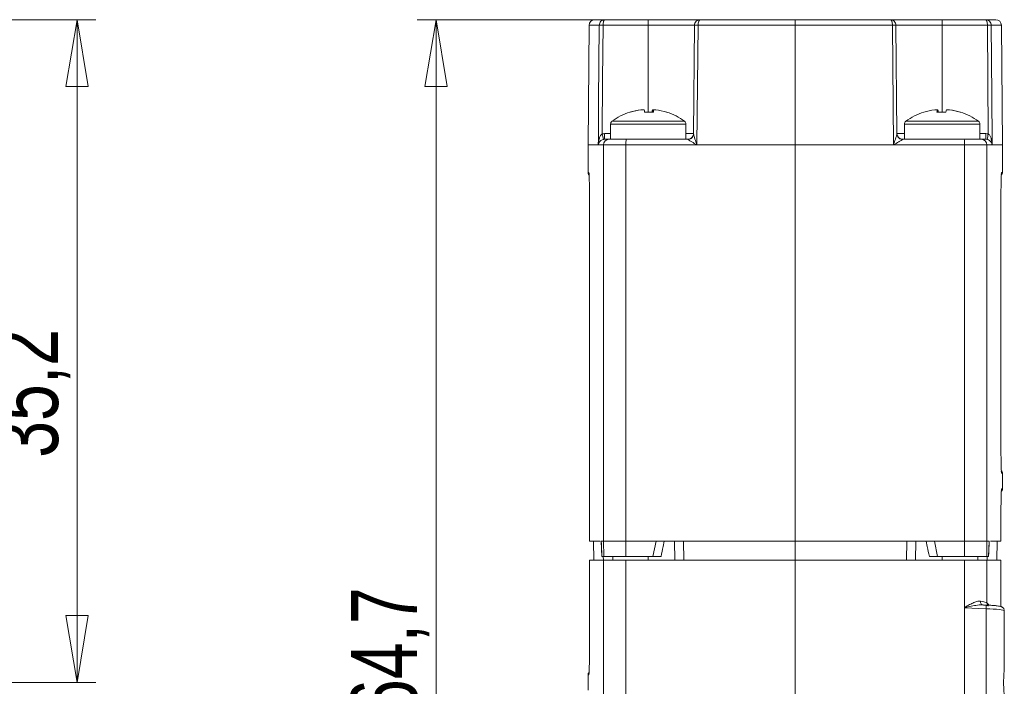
# Model space of a CAD drawing. Header units: millimetres. Extents: x 5 to 415, y 5 to 292.
# Tile 41 of 57: x 114 to 167, y 218 to 253. Entities that reach past the tile are written whole.
import ezdxf

# ---------------------------------------------------------------- set-up
doc = ezdxf.new("R2010")
doc.units = ezdxf.units.MM
doc.styles.add('SLDTEXTSTYLE1', font='TXT', dxfattribs={"width": 0.75})
doc.dimstyles.new('SLDDIMSTYLE3', dxfattribs={"dimtxt": 3.5, "dimasz": 3.556, "dimexe": 0, "dimexo": 0.0625, "dimgap": 0.875, "dimtad": 1, "dimdec": 1, "dimrnd": 1e-09, "dimzin": 12, "dimdsep": 46, "dimtxsty": 'SLDTEXTSTYLE1', "dimblk1": 'CLOSED', "dimblk2": 'CLOSED', "dimsah": 1, "dimcen": 0.09, "dimadec": 0, "dimazin": 3, "dimtfac": 1, "dimtdec": 1, "dimtofl": 0, "dimtmove": 0, "dimatfit": 3, "dimldrblk": 'CLOSED', "dimfxl": 1, "dimfrac": 2, "dimtolj": 1, "dimtzin": 12, "dimarcsym": 0})

# ---------------------------------------------------------------- blocks, each defined once
blk = doc.blocks.new('_CLOSED')
at = {"color": 0, "linetype": 'ByBlock', "lineweight": -2}
for p, q in [((-1, 0.166667), (0, 0)), ((-1, 0.166667), (-1, -0.166667)), ((0, 0), (-1, -0.166667)), ((0, 0), (-1, 0))]:
    blk.add_line(p, q, dxfattribs=at)
blk = doc.blocks.new('_D_2')
at = {"color": 7, "linetype": 'Continuous', "lineweight": 0}
for p, q in [((104.541, 252.91), (118.436, 252.91)), ((117.436, 252.91), (117.436, 217.71)), ((104.541, 217.71), (118.436, 217.71))]:
    blk.add_line(p, q, dxfattribs=at)
at = {"color": 7, "linetype": 'Continuous', "lineweight": 0, "xscale": 3.556, "yscale": 3.556}
for p, rotation in [((117.436, 252.91, -9.607), 90), ((117.436, 217.71, -9.607), 270)]:
    blk.add_blockref('_CLOSED', p, dxfattribs=dict(at, rotation=rotation))
at = {"color": 7, "linetype": 'Continuous', "lineweight": 0, "insert": (112.925, 229.647), "char_height": 3.5, "attachment_point": 1, "rotation": 90, "style": 'SLDTEXTSTYLE1'}
blk.add_mtext('35,2', dxfattribs=at)
blk = doc.blocks.new('_D_8')
at = {"color": 7, "linetype": 'Continuous', "lineweight": 0}
for p, q in [((149.512, 252.91), (135.49, 252.91)), ((136.49, 252.91), (136.49, 188.174)), ((158.249, 188.174), (135.49, 188.174))]:
    blk.add_line(p, q, dxfattribs=at)
at = {"color": 7, "linetype": 'Continuous', "lineweight": 0, "xscale": 3.556, "yscale": 3.556}
for p, rotation in [((136.49, 252.91, 0.1), 90), ((136.49, 188.174, 0.1), 270)]:
    blk.add_blockref('_CLOSED', p, dxfattribs=dict(at, rotation=rotation))
at = {"color": 7, "linetype": 'Continuous', "lineweight": 0, "insert": (131.979, 215.936), "char_height": 3.5, "attachment_point": 1, "rotation": 90, "style": 'SLDTEXTSTYLE1'}
blk.add_mtext('64,7', dxfattribs=at)

msp = doc.modelspace()

# ---------------------------------------------------------------- linework, layer by layer
at = {"color": 7, "linetype": 'Continuous', "lineweight": 15}
for p, q in [((144.614, 252.613), (144.559, 246.26)), ((144.914, 252.91), (145.45, 252.91)), ((147.759, 252.613), (145.357, 252.613)), ((145.45, 252.91), (147.759, 252.91)), ((147.759, 252.91), (150.512, 252.91)), ((147.759, 252.91), (147.759, 252.613)), ((150.212, 252.613), (147.759, 252.613)), ((150.161, 246.844), (150.212, 252.613)), ((150.399, 252.613), (150.344, 246.263)), ((155.559, 252.613), (150.399, 252.613)), ((150.512, 252.91), (155.559, 252.91)), ((155.559, 252.91), (160.606, 252.91)), ((155.559, 252.613), (155.559, 246.26)), ((160.718, 252.613), (155.559, 252.613)), ((160.606, 252.91), (163.359, 252.91)), ((160.774, 246.263), (160.718, 252.613)), ((160.906, 252.613), (160.956, 246.844)), ((163.359, 252.613), (160.906, 252.613)), ((163.359, 252.91), (165.668, 252.91)), ((163.359, 252.91), (163.359, 252.613)), ((165.761, 252.613), (163.359, 252.613)), ((165.668, 252.91), (166.203, 252.91)), ((166.559, 246.26), (166.503, 252.613)), ((147.386, 248.128), (147.365, 248.128)), ((148.015, 248.128), (147.983, 248.128)), ((147.983, 248), (147.983, 248.128)), ((163.135, 248.128), (163.103, 248.128)), ((163.135, 248.128), (163.135, 248)), ((163.752, 248.128), (163.732, 248.128)), ((145.759, 247.37), (145.759, 246.56)), ((149.759, 246.56), (149.759, 247.37)), ((161.359, 247.37), (161.359, 246.56)), ((165.359, 246.56), (165.359, 247.37)), ((145.44, 246.56), (145.44, 246.858)), ((165.678, 246.56), (165.678, 246.858)), ((144.559, 246.26), (144.559, 244.793)), ((145.379, 246.263), (145.106, 246.263)), ((145.379, 246.26), (145.379, 225.21)), ((145.44, 246.56), (145.678, 246.56)), ((145.678, 246.56), (146.594, 246.56)), ((150.344, 246.263), (146.569, 246.263)), ((155.559, 246.26), (146.569, 246.26)), ((146.569, 246.26), (146.569, 225.21)), ((146.594, 246.56), (149.861, 246.56)), ((155.559, 246.26), (155.559, 225.21)), ((164.548, 246.26), (155.559, 246.26)), ((164.548, 246.263), (160.774, 246.263)), ((161.256, 246.56), (164.524, 246.56)), ((164.524, 246.56), (165.44, 246.56)), ((164.548, 246.263), (164.548, 246.26)), ((165.739, 246.263), (164.548, 246.263)), ((164.548, 246.26), (164.548, 225.21)), ((165.739, 246.26), (164.548, 246.26)), ((165.44, 246.56), (165.678, 246.56)), ((165.739, 246.263), (165.739, 246.26)), ((166.012, 246.263), (165.739, 246.263)), ((165.739, 246.26), (165.739, 225.21)), ((166.559, 244.793), (166.559, 246.26)), ((144.639, 243.13), (144.639, 225.21)), ((144.639, 243.13), (144.639, 225.21)), ((144.639, 243.13), (144.639, 243.13)), ((166.479, 230.491), (166.479, 243.13)), ((166.479, 230.491), (166.479, 243.13)), ((166.479, 243.13), (166.479, 243.13)), ((166.479, 230.491), (166.479, 230.491)), ((166.559, 227.993), (166.559, 228.827)), ((166.479, 225.21), (166.479, 226.33)), ((166.479, 225.21), (166.479, 226.33)), ((166.479, 226.33), (166.479, 226.33)), ((144.639, 225.21), (144.639, 225.21)), ((145.2, 225.21), (144.639, 225.21)), ((144.844, 225.21), (144.862, 224.21)), ((144.844, 225.21), (144.862, 224.21)), ((145.268, 225.21), (145.265, 225.21)), ((145.265, 225.21), (145.379, 225.21)), ((145.265, 225.21), (145.293, 224.41)), ((145.379, 225.21), (145.393, 224.41)), ((145.379, 225.21), (146.569, 225.21)), ((146.569, 225.21), (148.172, 225.21)), ((146.569, 225.21), (146.571, 224.41)), ((148.002, 224.41), (148.172, 225.21)), ((155.559, 225.21), (148.172, 225.21)), ((149.176, 224.21), (149.159, 225.21)), ((149.626, 225.21), (149.644, 224.21)), ((155.559, 225.21), (155.559, 224.21)), ((155.559, 225.21), (162.945, 225.21)), ((161.492, 225.21), (161.474, 224.21)), ((161.941, 224.21), (161.959, 225.21)), ((162.945, 225.21), (164.548, 225.21)), ((162.945, 225.21), (163.116, 224.41)), ((164.548, 225.21), (164.547, 224.41)), ((164.548, 225.21), (165.739, 225.21)), ((165.739, 225.21), (165.725, 224.41)), ((165.739, 225.21), (165.853, 225.21)), ((165.825, 224.41), (165.853, 225.21)), ((165.853, 225.21), (165.85, 225.21)), ((165.92, 225.21), (166.479, 225.21)), ((166.256, 224.21), (166.274, 225.21)), ((166.273, 225.21), (166.256, 224.21)), ((166.479, 225.21), (166.479, 225.21)), ((145.393, 224.41), (145.293, 224.41)), ((146.571, 224.41), (145.393, 224.41)), ((148.002, 224.41), (146.571, 224.41)), ((164.547, 224.41), (163.116, 224.41)), ((165.725, 224.41), (164.547, 224.41)), ((165.825, 224.41), (165.725, 224.41)), ((144.639, 224.21), (144.639, 219.777)), ((145.379, 224.21), (144.639, 224.21)), ((144.639, 224.21), (144.639, 224.21)), ((144.639, 224.21), (144.639, 219.777)), ((146.569, 224.21), (145.379, 224.21)), ((145.379, 213.571), (145.379, 224.21)), ((146.569, 212.516), (146.569, 224.21)), ((155.559, 224.21), (146.569, 224.21)), ((155.559, 200.617), (155.559, 224.21)), ((155.559, 224.21), (164.548, 224.21)), ((164.548, 224.21), (165.739, 224.21)), ((164.548, 221.683), (164.548, 224.21)), ((165.739, 224.21), (166.479, 224.21)), ((165.739, 221.938), (165.739, 224.21)), ((166.479, 221.743), (166.479, 224.21)), ((166.479, 224.21), (166.479, 224.21)), ((164.544, 213.751), (164.544, 221.67)), ((165.694, 221.626), (164.553, 221.67)), ((164.553, 221.67), (164.553, 213.751)), ((165.694, 221.826), (165.489, 221.834)), ((165.53, 221.832), (165.489, 221.831)), ((165.694, 213.794), (165.694, 221.626)), ((166.659, 221.529), (166.659, 218.607)), ((144.639, 219.777), (144.639, 219.777)), ((144.559, 218.112), (144.559, 217.309))]:
    msp.add_line(p, q, dxfattribs=at)
at = {"color": 8, "linetype": 'Continuous', "lineweight": 15}
for p, q in [((145.157, 252.613), (144.614, 252.613)), ((147.759, 248.008), (147.759, 252.613)), ((163.359, 248.008), (163.359, 252.613)), ((166.503, 252.613), (165.96, 252.613)), ((145.759, 247.37), (149.759, 247.37)), ((145.83, 247.514), (149.687, 247.514)), ((161.359, 247.37), (165.359, 247.37)), ((161.43, 247.514), (165.287, 247.514)), ((145.44, 246.858), (145.759, 246.858)), ((165.359, 246.858), (165.678, 246.858)), ((145.379, 246.26), (144.559, 246.26)), ((166.559, 246.26), (165.739, 246.26)), ((144.559, 244.793), (144.602, 244.793)), ((166.516, 244.793), (166.559, 244.793)), ((166.559, 228.827), (166.516, 228.827)), ((166.516, 227.993), (166.513, 227.98)), ((166.516, 227.993), (166.559, 227.993)), ((145.373, 224.21), (145.37, 224.41)), ((145.868, 224.41), (145.871, 224.21)), ((165.25, 224.41), (165.246, 224.21)), ((165.745, 224.21), (165.748, 224.41)), ((166.479, 221.743), (166.479, 224.21))]:
    msp.add_line(p, q, dxfattribs=at)
at = {"color": 144, "linetype": 'Continuous', "lineweight": 0}
for p, q in [((147.386, 248.128), (147.535, 248.128)), ((148.015, 248.128), (148.152, 248.128)), ((162.965, 248.128), (163.103, 248.128)), ((163.583, 248.128), (163.732, 248.128)), ((149.759, 246.858), (150.161, 246.858)), ((160.956, 246.858), (161.359, 246.858)), ((146.569, 246.263), (145.379, 246.263)), ((145.379, 246.263), (145.379, 246.26)), ((146.569, 246.26), (145.379, 246.26)), ((146.569, 246.263), (146.569, 246.26)), ((148.609, 225.21), (148.55, 224.932)), ((162.568, 224.932), (162.509, 225.21)), ((147.759, 224.41), (147.759, 224.21)), ((163.359, 224.41), (163.359, 224.21)), ((164.544, 221.67), (164.553, 221.67))]:
    msp.add_line(p, q, dxfattribs=at)
at = {"color": 7, "linetype": 'Continuous', "lineweight": 15, "flags": 128}
for points in [[(145.106, 246.263), (145.108, 246.56), (145.111, 246.96), (145.124, 248.56), (145.157, 252.613)], [(145.357, 252.613), (145.333, 249.734), (145.31, 246.844)], [(165.808, 246.844), (165.784, 249.734), (165.761, 252.613)], [(165.96, 252.613), (165.961, 252.51), (165.974, 250.91), (166.01, 246.56), (166.012, 246.263)], [(148.724, 248.005), (148.726, 248.006), (148.729, 248.008), (148.732, 248.008), (148.735, 248.008), (148.736, 248.006), (148.738, 248.004), (148.738, 248)], [(162.379, 248), (162.38, 248.004), (162.381, 248.006), (162.383, 248.008), (162.385, 248.008), (162.388, 248.008), (162.392, 248.006), (162.394, 248.005)], [(150.142, 246.742), (150.155, 246.788), (150.161, 246.844)], [(145.264, 225.21), (145.269, 225.064), (145.292, 224.398)], [(165.826, 224.398), (165.834, 224.62), (165.854, 225.21)], [(165.391, 222.031), (165.391, 221.991), (165.398, 221.953), (165.41, 221.918), (165.427, 221.888), (165.448, 221.863), (165.473, 221.845), (165.501, 221.834), (165.53, 221.832)]]:
    msp.add_lwpolyline(points, dxfattribs=at)
at = {"color": 7, "linetype": 'Continuous', "lineweight": 15}
for centre, radius, start, end in [((144.914, 252.61), 0.3, 90, 179.5), ((145.257, 245.945), 6.669, 89.1428, 90.8572), ((150.306, 247.02), 5.594, 89.0386, 90.9614), ((160.812, 247.02), 5.594, 89.0386, 90.9614), ((165.861, 245.945), 6.669, 89.1428, 90.8572), ((166.203, 252.61), 0.3, 0.5, 90), ((147.759, 244.96), 3.2, 107.7394, 127.0599), ((147.749, 244.966), 3.186, 96.9118, 107.7153), ((146.784, 247.989), 0.0194, 36.3232, 90.3251), ((147.769, 244.966), 3.186, 96.9118, 107.7153), ((146.817, 247.923), 0.747, 5.9163, 15.9222), ((147.718, 244.485), 3.523, 89.3333, 92.5798), ((147.8, 244.482), 3.526, 86.101, 93.899), ((148.701, 247.923), 0.747, 164.0778, 174.0837), ((147.297, 247.923), 0.747, 5.9163, 15.9222), ((147.759, 244.96), 3.2, 52.9401, 72.2606), ((163.359, 244.96), 3.2, 107.7394, 127.0599), ((163.821, 247.923), 0.747, 164.0778, 174.0837), ((163.318, 244.482), 3.526, 86.101, 93.899), ((162.417, 247.923), 0.747, 5.9163, 15.9222), ((163.4, 244.485), 3.523, 87.4202, 90.6667), ((164.301, 247.923), 0.747, 164.0778, 174.0837), ((163.349, 244.966), 3.186, 72.2847, 83.0882), ((163.369, 244.966), 3.186, 72.2847, 83.0882), ((164.334, 247.987), 0.0209, 91.6957, 141.656), ((163.359, 244.96), 3.2, 52.9401, 72.2606), ((145.939, 247.37), 0.18, 127.0599, 180), ((149.579, 247.37), 0.18, 0, 52.9401), ((161.539, 247.37), 0.18, 127.0599, 180), ((165.179, 247.37), 0.18, 0, 52.9401), ((185.166, 255.577), 40.802, 192.3593, 192.7769), ((149.861, 246.86), 0.3, 270, 359.5), ((161.256, 246.86), 0.3, 180.5, 270), ((161.245, 246.847), 0.289, 180.5465, 213.5401), ((125.952, 255.577), 40.802, 347.2231, 347.6407), ((145.679, 246.261), 0.299, 90.1005, 179.6025), ((147.504, 246.336), 0.938, 166.1798, 184.4913), ((163.614, 246.336), 0.938, 355.5087, 13.8202), ((165.439, 246.261), 0.299, 0.3975, 89.8995), ((144.759, 244.793), 0.2, 180, 225), ((166.359, 244.793), 0.2, 315, 0), ((166.359, 228.827), 0.2, 0, 45), ((166.359, 227.993), 0.2, 315, 0), ((144.759, 218.112), 0.2, 136, 180)]:
    msp.add_arc(centre, radius, start, end, dxfattribs=at)
at = {"color": 144, "linetype": 'Continuous', "lineweight": 0}
for centre, radius, start, end in [((147.769, 244.966), 3.186, 72.2847, 83.0882), ((163.349, 244.966), 3.186, 96.9118, 107.7153), ((167.021, 225.074), 4.197, 233.9081, 234.0592)]:
    msp.add_arc(centre, radius, start, end, dxfattribs=at)
at = {"color": 8, "linetype": 'Continuous', "lineweight": 15}
for centre, radius, start, end in [((149.864, 246.852), 0.299, 270.2667, 338.4071), ((161.255, 246.855), 0.301, 213.6962, 269.5298), ((144.802, 244.793), 0.2, 179.9998, 204.5813), ((166.316, 244.793), 0.2, 336.4686, 0.0002), ((166.316, 228.827), 0.2, 359.9998, 24.5813), ((166.316, 227.993), 0.2, 336.4686, 0.0002), ((164.344, 221.731), 1.354, 355.5856, 4.0495), ((165.936, 221.936), 0.198, 179.5177, 223.0244), ((144.802, 218.112), 0.2, 157.1857, 180.0001)]:
    msp.add_arc(centre, radius, start, end, dxfattribs=at)
at = {"color": 7, "linetype": 'Continuous', "lineweight": 15}
for centre, major_axis, ratio, start_param, end_param in [((164.443, 221.979), (1.3, -0.053), 0.100782, 0.088235, 0.758036), ((165.659, 221.557), (1, -0.028), 0.069936, 0.001971, 1.537861)]:
    msp.add_ellipse(centre, major_axis=major_axis, ratio=ratio, start_param=start_param, end_param=end_param, dxfattribs=at)
at = {"color": 8, "linetype": 'Continuous', "lineweight": 15}
msp.add_ellipse((-65.441, 228.342), major_axis=(231.999, -8.202), ratio=0.087456, start_param=0.081513, end_param=0.087209, dxfattribs=at)
at = {"color": 7, "linetype": 'Continuous', "lineweight": 15}
for points, knots in [([(145.157, 252.613), (145.158, 252.694), (145.191, 252.772), (145.302, 252.881), (145.375, 252.91), (145.45, 252.91)], [0, 0, 0, 0, 0.5, 0.5, 1, 1, 1, 1]), ([(145.357, 252.613), (145.357, 252.694), (145.368, 252.772), (145.403, 252.881), (145.426, 252.91), (145.45, 252.91)], [0, 0, 0, 0, 0.5, 0.5, 1, 1, 1, 1]), ([(150.212, 252.613), (150.212, 252.694), (150.247, 252.772), (150.36, 252.881), (150.435, 252.91), (150.512, 252.91)], [0, 0, 0, 0, 0.5, 0.5, 1, 1, 1, 1]), ([(150.399, 252.613), (150.4, 252.694), (150.413, 252.772), (150.455, 252.881), (150.483, 252.91), (150.512, 252.91)], [0, 0, 0, 0, 0.5, 0.5, 1, 1, 1, 1]), ([(155.559, 252.613), (155.559, 252.692), (155.559, 252.769), (155.559, 252.878), (155.559, 252.91), (155.559, 252.91)], [0, 0, 0, 0, 0.5, 0.5, 1, 1, 1, 1]), ([(160.718, 252.613), (160.718, 252.694), (160.705, 252.772), (160.663, 252.881), (160.635, 252.91), (160.606, 252.91)], [0, 0, 0, 0, 0.5, 0.5, 1, 1, 1, 1]), ([(160.906, 252.613), (160.905, 252.694), (160.871, 252.772), (160.758, 252.881), (160.683, 252.91), (160.606, 252.91)], [0, 0, 0, 0, 0.5, 0.5, 1, 1, 1, 1]), ([(165.761, 252.613), (165.761, 252.694), (165.75, 252.772), (165.715, 252.881), (165.691, 252.91), (165.668, 252.91)], [0, 0, 0, 0, 0.5, 0.5, 1, 1, 1, 1]), ([(165.96, 252.613), (165.96, 252.694), (165.926, 252.772), (165.816, 252.881), (165.742, 252.91), (165.668, 252.91)], [0, 0, 0, 0, 0.5, 0.5, 1, 1, 1, 1]), ([(145.31, 246.844), (145.285, 246.83), (145.266, 246.81), (145.232, 246.767), (145.219, 246.744), (145.182, 246.673), (145.164, 246.623), (145.122, 246.471), (145.109, 246.366), (145.106, 246.263)], [0, 0, 0, 0, 0.125, 0.125, 0.25, 0.25, 0.5, 0.5, 1, 1, 1, 1]), ([(150.161, 246.844), (150.161, 246.831), (150.165, 246.811), (150.175, 246.768), (150.182, 246.745), (150.203, 246.673), (150.219, 246.623), (150.27, 246.471), (150.307, 246.366), (150.344, 246.263)], [0, 0, 0, 0, 0.125, 0.125, 0.25, 0.25, 0.5, 0.5, 1, 1, 1, 1]), ([(160.956, 246.844), (160.957, 246.831), (160.953, 246.811), (160.942, 246.768), (160.936, 246.745), (160.915, 246.673), (160.899, 246.623), (160.848, 246.471), (160.811, 246.366), (160.774, 246.263)], [0, 0, 0, 0, 0.125, 0.125, 0.25, 0.25, 0.5, 0.5, 1, 1, 1, 1]), ([(165.808, 246.844), (165.832, 246.83), (165.852, 246.81), (165.885, 246.767), (165.899, 246.744), (165.936, 246.673), (165.953, 246.623), (165.995, 246.471), (166.009, 246.366), (166.012, 246.263)], [0, 0, 0, 0, 0.125, 0.125, 0.25, 0.25, 0.5, 0.5, 1, 1, 1, 1]), ([(145.374, 246.553), (145.32, 246.541), (145.278, 246.518), (145.214, 246.47), (145.19, 246.445), (145.132, 246.368), (145.113, 246.316), (145.106, 246.263)], [0, 0, 0, 0, 0.25, 0.25, 0.5, 0.5, 1, 1, 1, 1]), ([(149.865, 246.554), (149.869, 246.542), (149.903, 246.519), (149.978, 246.471), (150.021, 246.446), (150.154, 246.369), (150.249, 246.316), (150.344, 246.263)], [0, 0, 0, 0, 0.25, 0.25, 0.5, 0.5, 1, 1, 1, 1]), ([(161.252, 246.554), (161.249, 246.542), (161.215, 246.519), (161.14, 246.471), (161.097, 246.446), (160.964, 246.369), (160.869, 246.316), (160.774, 246.263)], [0, 0, 0, 0, 0.25, 0.25, 0.5, 0.5, 1, 1, 1, 1]), ([(165.743, 246.553), (165.797, 246.541), (165.84, 246.518), (165.904, 246.47), (165.928, 246.445), (165.985, 246.368), (166.005, 246.316), (166.012, 246.263)], [0, 0, 0, 0, 0.25, 0.25, 0.5, 0.5, 1, 1, 1, 1]), ([(144.604, 244.78), (144.607, 244.773), (144.612, 244.756), (144.621, 244.596), (144.629, 244.318), (144.634, 244.001), (144.638, 243.628), (144.638, 243.328), (144.639, 243.13)], [0, 0, 0, 0, 0.132047, 0.315298, 0.521708, 0.642023, 0.762537, 1, 1, 1, 1]), ([(166.479, 243.13), (166.479, 243.311), (166.48, 243.646), (166.485, 244.117), (166.493, 244.505), (166.504, 244.741), (166.511, 244.766), (166.513, 244.777)], [0, 0, 0, 0, 0.217273, 0.401133, 0.600586, 0.825833, 1, 1, 1, 1]), ([(166.513, 228.841), (166.511, 228.848), (166.506, 228.864), (166.497, 229.025), (166.489, 229.303), (166.484, 229.62), (166.48, 229.993), (166.479, 230.292), (166.479, 230.491)], [0, 0, 0, 0, 0.132047, 0.315298, 0.521708, 0.642023, 0.762537, 1, 1, 1, 1]), ([(166.479, 226.33), (166.479, 226.511), (166.48, 226.846), (166.485, 227.317), (166.493, 227.705), (166.504, 227.941), (166.511, 227.966), (166.513, 227.977)], [0, 0, 0, 0, 0.217273, 0.401133, 0.600586, 0.825833, 1, 1, 1, 1]), ([(148.434, 224.41), (148.418, 224.41), (148.362, 224.41), (148.203, 224.41), (148.102, 224.41), (148.002, 224.41)], [0, 0, 0, 0, 0.5, 0.5, 1, 1, 1, 1]), ([(163.116, 224.41), (163.015, 224.41), (162.915, 224.41), (162.756, 224.41), (162.7, 224.41), (162.684, 224.41)], [0, 0, 0, 0, 0.5, 0.5, 1, 1, 1, 1]), ([(164.548, 221.683), (164.56, 221.701), (164.58, 221.712), (164.616, 221.736), (164.635, 221.747), (164.69, 221.779), (164.727, 221.799), (164.838, 221.859), (164.912, 221.897), (165.057, 221.963), (165.128, 221.991), (165.266, 222.03), (165.331, 222.04), (165.391, 222.031)], [0, 0, 0, 0, 0.0625, 0.0625, 0.125, 0.125, 0.25, 0.25, 0.5, 0.5, 0.75, 0.75, 1, 1, 1, 1]), ([(165.511, 221.832), (165.543, 221.828), (165.634, 221.816), (165.745, 221.796), (165.79, 221.784), (165.811, 221.779)], [0, 0, 0, 0, 0.231339, 0.66023, 1, 1, 1, 1]), ([(166.659, 221.529), (166.655, 221.558), (166.649, 221.609), (166.611, 221.666), (166.57, 221.702), (166.528, 221.726), (166.476, 221.746), (166.402, 221.763), (166.277, 221.783), (166.101, 221.802), (165.9, 221.817), (165.761, 221.823), (165.694, 221.826)], [0, 0, 0, 0, 0.063978, 0.112259, 0.157184, 0.204425, 0.270899, 0.387815, 0.541646, 0.704194, 0.858905, 1, 1, 1, 1]), ([(144.639, 219.777), (144.638, 219.586), (144.638, 219.243), (144.633, 218.769), (144.624, 218.391), (144.614, 218.162), (144.608, 218.138), (144.605, 218.128)], [0, 0, 0, 0, 0.2302, 0.413386, 0.610102, 0.830296, 1, 1, 1, 1]), ([(166.659, 218.607), (166.659, 218.48), (166.646, 218.335), (166.627, 218.028), (166.621, 217.871), (166.621, 217.551), (166.627, 217.393), (166.646, 217.088), (166.659, 216.94), (166.659, 216.813)], [0, 0, 0, 0, 0.25, 0.25, 0.5, 0.5, 0.75, 0.75, 1, 1, 1, 1])]:
    msp.add_open_spline(points, degree=3, knots=knots, dxfattribs=at)
at = {"color": 144, "linetype": 'Continuous', "lineweight": 0}
for points in [[(148.015, 248.128), (148.015, 248.08), (148.014, 248.031), (148.014, 247.983)], [(163.103, 248.128), (163.103, 248.08), (163.103, 248.031), (163.103, 247.983)]]:
    msp.add_open_spline(points, degree=3, dxfattribs=at)
at = {"color": 7, "linetype": 'Continuous', "lineweight": 15}
for points in [[(145.31, 246.844), (145.353, 246.853), (145.396, 246.858), (145.44, 246.858)], [(165.678, 246.858), (165.722, 246.858), (165.765, 246.853), (165.808, 246.844)], [(145.44, 246.56), (145.418, 246.56), (145.396, 246.558), (145.374, 246.553)], [(149.865, 246.554), (149.864, 246.558), (149.863, 246.56), (149.861, 246.56)], [(161.256, 246.56), (161.255, 246.56), (161.254, 246.558), (161.252, 246.554)], [(165.743, 246.553), (165.722, 246.558), (165.7, 246.56), (165.678, 246.56)], [(148.55, 224.932), (148.513, 224.758), (148.474, 224.584), (148.434, 224.41)], [(162.568, 224.932), (162.605, 224.758), (162.644, 224.584), (162.684, 224.41)], [(144.602, 218.112), (144.573, 218.112), (144.559, 218.112), (144.559, 218.112)], [(144.602, 218.112), (144.573, 218.112), (144.559, 218.112), (144.559, 218.112)]]:
    msp.add_open_spline(points, degree=3, dxfattribs=at)
at = {"color": 144, "linetype": 'Continuous', "lineweight": 0}
for points, knots in [([(149.159, 225.21), (149.159, 225.21), (149.208, 225.21), (149.379, 225.21), (149.5, 225.21), (149.626, 225.21)], [0, 0, 0, 0, 0.5, 0.5, 1, 1, 1, 1]), ([(161.959, 225.21), (161.959, 225.21), (161.91, 225.21), (161.738, 225.21), (161.618, 225.21), (161.492, 225.21)], [0, 0, 0, 0, 0.5, 0.5, 1, 1, 1, 1]), ([(149.644, 224.21), (149.517, 224.21), (149.397, 224.21), (149.226, 224.21), (149.176, 224.21), (149.176, 224.21)], [0, 0, 0, 0, 0.5, 0.5, 1, 1, 1, 1]), ([(161.474, 224.21), (161.6, 224.21), (161.721, 224.21), (161.892, 224.21), (161.941, 224.21), (161.941, 224.21)], [0, 0, 0, 0, 0.5, 0.5, 1, 1, 1, 1]), ([(164.544, 221.67), (164.544, 221.672), (164.544, 221.674), (164.545, 221.677), (164.546, 221.679), (164.547, 221.681), (164.548, 221.683)], [0, 0, 0, 0, 0.00000679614, 0.00000679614, 0.00000679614, 0.0000138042, 0.0000138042, 0.0000138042, 0.0000138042]), ([(164.557, 221.676), (164.556, 221.675), (164.555, 221.674), (164.554, 221.673), (164.554, 221.673), (164.553, 221.672), (164.553, 221.672), (164.553, 221.671), (164.553, 221.67), (164.553, 221.67)], [0, 0, 0, 0, 0.000004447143, 0.000004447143, 0.000004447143, 0.000006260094, 0.000006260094, 0.000006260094, 0.000007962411, 0.000007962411, 0.000007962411, 0.000007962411])]:
    msp.add_open_spline(points, degree=3, knots=knots, dxfattribs=at)
at = {"color": 8, "linetype": 'Continuous', "lineweight": 15}
msp.add_open_spline([(165.489, 221.831), (165.434, 221.831), (165.271, 221.832), (164.994, 221.78), (164.746, 221.729), (164.609, 221.695), (164.571, 221.683), (164.562, 221.679), (164.557, 221.676)], degree=3, knots=[0, 0, 0, 0, 0.185903, 0.552546, 0.880005, 0.966989, 0.984356, 1, 1, 1, 1], dxfattribs=at)

# ---------------------------------------------------------------- dimensions: what is measured, and where the dimension line sits
at = {"color": 7, "linetype": 'Continuous', "lineweight": 0}
for base, p1, p2, picture, middle in [((117.436, 217.71), (103.541, 252.91), (103.541, 217.71), '_D_2', (117.436, 234.172)), ((136.49, 188.174), (150.512, 252.91), (159.249, 188.174), '_D_8', (136.49, 220.461))]:
    dim = msp.add_linear_dim(base=base, p1=p1, p2=p2, angle=90, dimstyle='SLDDIMSTYLE3', dxfattribs=at)
    dim.commit()
    dim.dimension.update_dxf_attribs({"geometry": picture, "text_midpoint": middle, "dimtype": 160})

doc.saveas('drawing.dxf')
